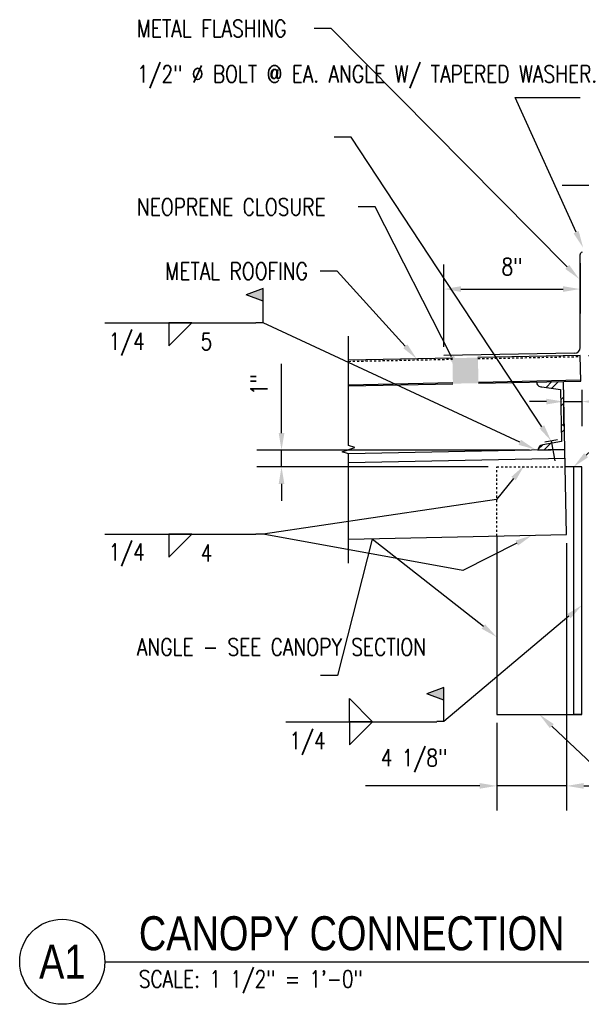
# Model space of a CAD drawing. Header units: inches. Extents: x -28 to 1146, y 31 to 191.
# Tile 3 of 12: x 54 to 87, y 32 to 90. Entities that reach past the tile are written whole.
import ezdxf
from ezdxf import colors
from ezdxf.entities.mleader import LeaderData, LeaderLine
from ezdxf.enums import TextEntityAlignment as Align
from ezdxf.math import Vec2, Vec3

# ---------------------------------------------------------------- set-up
doc = ezdxf.new("R2010")
doc.units = ezdxf.units.IN
doc.header["$MEASUREMENT"] = 0
doc.linetypes.add('Dash', pattern=[0.25, 0.125, -0.125])
doc.layers.add('A-WALL-PATT', color=8, linetype='Continuous', lineweight=18)
for name, color, linetype in [('M-DETL-PATT', 8, 'Continuous'), ('S-ANNO-DIMS', 1, 'Continuous'), ('S-ANNO-NOTE', 2, 'Continuous'), ('S-ANNO-SYMB', 2, 'Continuous'), ('S-DETL', 90, 'Continuous'), ('S-DETL-GENF', 92, 'Continuous'), ('S-DETL-GENF-HDLN', 1, 'Dash'), ('S-DETL-HDLN', 1, 'Dash'), ('S-DETL-MEDM', 3, 'Continuous')]:
    doc.layers.add(name, color=color, linetype=linetype)
doc.styles.add('Annotative', font='romans.shx', dxfattribs={"width": 0.8, "height": 0.125})
doc.styles.add('Arial', font='romans.shx', dxfattribs={"width": 0.8})
doc.styles.add('TITLES', font='swiss.ttf', dxfattribs={"width": 0.8, "height": 0.25})
doc.dimstyles.new('Annotative', dxfattribs={"dimscale": 0, "dimtxt": 0.125, "dimasz": 0.125, "dimexe": 0.18, "dimexo": 0.0625, "dimgap": 0.09, "dimtad": 1, "dimdec": 3, "dimzin": 3, "dimdsep": 46, "dimlunit": 4, "dimtxsty": 'Annotative', "dimcen": 0.09, "dimclrt": 2, "dimazin": 2, "dimtfac": 1, "dimtdec": 3, "dimtmove": 0, "dimatfit": 0, "dimfxl": 1, "dimtfill": 1, "dimfrac": 2, "dimtolj": 1, "dimtzin": 0, "dimarcsym": 0})

# ---------------------------------------------------------------- blocks, each defined once
blk = doc.blocks.new('051200_SteelFraming-AISC-Angle-Shapes-Side - L5X5X1_2-1882903-CANOPY CONN 1')
at = {"layer": 'S-DETL-GENF', "lineweight": -3}
for p, q in [((14.529, 0), (0, 0)), ((0, 0), (0, -0.979)), ((0, 0), (0, -0.5)), ((14.529, -5), (14.529, 0)), ((14.529, 0), (14.529, -0.5)), ((0, -0.5), (14.529, -0.5)), ((4.063, -5), (14.529, -5))]:
    blk.add_line(p, q, dxfattribs=at)
blk = doc.blocks.new('050523_MetalFastenings-Fastener-Generic-Section - Fastener-1886316-CANOPY CONN 1')
at = {"layer": 'S-DETL-MEDM'}
for p, q in [((-0.125, 0.381), (-0.125, -0.381)), ((-0.125, 0), (1.066, 0))]:
    blk.add_line(p, q, dxfattribs=at)
blk = doc.blocks.new('HDR-Ai_Breakline-Single - 03 - 3_ _ 1_-0_-1984770-CANOPY CONN 1')
at = {"lineweight": -3}
for p, q in [((-0.25, -3.5), (-0.125, -3.125)), ((-0.125, -3.125), (0.125, -3.875)), ((-6.666, -3.5), (-0.25, -3.5)), ((0.125, -3.875), (0.25, -3.5)), ((0.25, -3.5), (6.666, -3.5))]:
    blk.add_line(p, q, dxfattribs=at)
blk = doc.blocks.new('HDR-Si_Weld-Symbol - Bottom-1969923-CANOPY CONN 1')
at = {"layer": 'S-ANNO-NOTE', "lineweight": -3}
for p, q in [((-0.4375, 0), (0.6709, 0)), ((0.0313, -0.1691), (0.2004, 0)), ((0.0313, 0), (0.0313, -0.1691)), ((0.2004, 0), (0.0313, 0))]:
    blk.add_line(p, q, dxfattribs=at)
blk = doc.blocks.new('HDR-Si_Weld-Symbol - Bottom-1969943-CANOPY CONN 1')
at = {"layer": 'S-ANNO-NOTE', "lineweight": -3}
blk.add_hatch(color=256, dxfattribs=at).paths.add_polyline_path([(0.5984, 0.204), (0.7234, 0.2509), (0.7234, 0.1571)])
for p, q in [((0.7234, 0.2509), (0.5984, 0.204)), ((0.7234, 0.0009), (0.7234, 0.2509)), ((0.7234, 0.1571), (0.5984, 0.204)), ((-0.4375, 0), (0.6709, 0)), ((0.0313, -0.1691), (0.2004, 0)), ((0.0313, 0), (0.0313, -0.1691)), ((0.2004, 0), (0.0313, 0))]:
    blk.add_line(p, q, dxfattribs=at)
blk = doc.blocks.new('*D62')
at = {"layer": 'Defpoints', "color": 0, "transparency": 16777216}
for p in [(86.064, 59.962), (81.96, 49.409), (86.064, 45.209)]:
    blk.add_point(p, dxfattribs=at)
at = {"layer": 'S-ANNO-DIMS', "color": 0, "lineweight": -2, "transparency": 16777216}
for p, q in [((86.064, 59.462), (86.064, 43.769)), ((81.96, 48.909), (81.96, 43.769)), ((80.96, 45.209), (74.254, 45.209)), ((86.064, 45.209), (81.96, 45.209)), ((87.064, 45.209), (88.064, 45.209))]:
    blk.add_line(p, q, dxfattribs=at)
at = {"layer": 'S-ANNO-DIMS', "color": 0, "transparency": 16777216}
for points in [[(80.96, 45.375), (80.96, 45.042), (81.96, 45.209)], [(87.064, 45.375), (87.064, 45.042), (86.064, 45.209)]]:
    blk.add_solid(points, dxfattribs=at)
at = {"layer": 'S-ANNO-DIMS', "color": 2, "lineweight": -3, "transparency": 16777216, "insert": (77.107, 46.691), "char_height": 1, "width": 6.21309, "attachment_point": 5, "style": 'Annotative'}
blk.add_mtext('\\A1;4 1/8"', dxfattribs=at)
blk = doc.blocks.new('HDR-Si_Weld-Symbol - Both-1969944-CANOPY CONN 1')
at = {"layer": 'S-ANNO-NOTE', "lineweight": -3}
blk.add_hatch(color=256, dxfattribs=at).paths.add_polyline_path([(0.5984, 0.204), (0.7234, 0.2509), (0.7234, 0.1571)])
for p, q in [((0.7234, 0.2509), (0.5984, 0.204)), ((0.7234, 0.0009), (0.7234, 0.2509)), ((0.0313, 0.1691), (0.2004, 0)), ((0.0313, 0), (0.0313, 0.1691)), ((0.7234, 0.1571), (0.5984, 0.204)), ((-0.4375, 0), (0.6709, 0)), ((0.2004, 0), (0.0313, 0)), ((0.0313, -0.1691), (0.2004, 0)), ((0.0313, 0), (0.0313, -0.1691)), ((0.2004, 0), (0.0313, 0))]:
    blk.add_line(p, q, dxfattribs=at)
blk = doc.blocks.new('*D61')
at = {"layer": 'Defpoints', "color": 0, "transparency": 16777216}
for p in [(86.991, 76.48), (89.666, 76.48), (86.855, 70.48)]:
    blk.add_point(p, dxfattribs=at)
at = {"layer": 'S-ANNO-DIMS', "color": 0, "lineweight": -2, "transparency": 16777216}
for p, q in [((87.491, 76.48), (91.106, 76.48)), ((89.666, 71.48), (89.666, 75.48)), ((87.355, 70.48), (91.106, 70.48))]:
    blk.add_line(p, q, dxfattribs=at)
at = {"layer": 'S-ANNO-DIMS', "color": 0, "transparency": 16777216}
for points in [[(89.499, 75.48), (89.833, 75.48), (89.666, 76.48)], [(89.499, 71.48), (89.833, 71.48), (89.666, 70.48)]]:
    blk.add_solid(points, dxfattribs=at)
at = {"layer": 'S-ANNO-DIMS', "color": 2, "lineweight": -3, "transparency": 16777216, "insert": (88.351, 73.48), "char_height": 1, "width": 1.55327, "attachment_point": 5, "rotation": 90, "style": 'Annotative', "bg_fill": 3, "box_fill_scale": 1.25, "bg_fill_color": 256, "bg_fill_true_color": 13158600, "bg_fill_transparency": 0}
blk.add_mtext('\\A1;6"', dxfattribs=at)
blk = doc.blocks.new('*D77')
at = {"layer": 'Defpoints', "color": 0, "transparency": 16777216}
for p in [(86.855, 76.403), (86.855, 74.38), (78.856, 70.481)]:
    blk.add_point(p, dxfattribs=at)
at = {"layer": 'S-ANNO-DIMS', "color": 0, "lineweight": -2, "transparency": 16777216}
for p, q in [((78.856, 70.981), (78.856, 75.82)), ((86.855, 75.903), (86.855, 72.94)), ((79.856, 74.38), (85.855, 74.38))]:
    blk.add_line(p, q, dxfattribs=at)
at = {"layer": 'S-ANNO-DIMS', "color": 0, "transparency": 16777216}
for points in [[(79.856, 74.547), (79.856, 74.214), (78.856, 74.38)], [(85.855, 74.547), (85.855, 74.214), (86.855, 74.38)]]:
    blk.add_solid(points, dxfattribs=at)
at = {"layer": 'S-ANNO-DIMS', "color": 2, "lineweight": -3, "transparency": 16777216, "insert": (82.856, 75.696), "char_height": 1, "attachment_point": 5, "style": 'Annotative', "bg_fill": 3, "box_fill_scale": 1.25, "bg_fill_color": 256, "bg_fill_true_color": 13158600, "bg_fill_transparency": 0}
blk.add_mtext('\\A1;8"', dxfattribs=at)
blk = doc.blocks.new('*D88')
at = {"layer": 'Defpoints', "color": 0, "transparency": 16777216}
for p in [(84.381, 64.928), (69.328, 63.939), (81.96, 63.939)]:
    blk.add_point(p, dxfattribs=at)
at = {"layer": 'S-ANNO-DIMS', "color": 0, "lineweight": -2, "transparency": 16777216}
for p, q in [((69.328, 65.928), (69.328, 69.987)), ((83.881, 64.928), (67.888, 64.928)), ((69.328, 63.939), (69.328, 64.928)), ((81.46, 63.939), (67.888, 63.939)), ((69.328, 62.939), (69.328, 61.939))]:
    blk.add_line(p, q, dxfattribs=at)
at = {"layer": 'S-ANNO-DIMS', "color": 0, "transparency": 16777216}
for points in [[(69.162, 65.928), (69.495, 65.928), (69.328, 64.928)], [(69.162, 62.939), (69.495, 62.939), (69.328, 63.939)]]:
    blk.add_solid(points, dxfattribs=at)
at = {"layer": 'S-ANNO-DIMS', "color": 2, "transparency": 16777216, "insert": (68.013, 68.771), "char_height": 1, "attachment_point": 5, "rotation": 90, "style": 'Annotative', "bg_fill": 3, "box_fill_scale": 1.25, "bg_fill_color": 256, "bg_fill_true_color": 13158600, "bg_fill_transparency": 0}
blk.add_mtext('\\A1;1"', dxfattribs=at)
blk = doc.blocks.new('*D90')
at = {"layer": 'Defpoints', "color": 0, "transparency": 16777216}
for p in [(85.877, 68.96), (86.96, 68.96), (86.96, 67.773)]:
    blk.add_point(p, dxfattribs=at)
at = {"layer": 'S-ANNO-DIMS', "color": 0, "lineweight": -2, "transparency": 16777216}
for p, q in [((85.877, 68.46), (85.877, 66.333)), ((86.96, 68.46), (86.96, 66.333)), ((84.877, 67.773), (83.877, 67.773)), ((85.877, 67.773), (86.96, 67.773)), ((87.96, 67.773), (99.453, 67.773))]:
    blk.add_line(p, q, dxfattribs=at)
at = {"layer": 'S-ANNO-DIMS', "color": 0, "transparency": 16777216}
for points in [[(84.877, 67.939), (84.877, 67.606), (85.877, 67.773)], [(87.96, 67.939), (87.96, 67.606), (86.96, 67.773)]]:
    blk.add_solid(points, dxfattribs=at)
at = {"layer": 'S-ANNO-DIMS', "color": 2, "transparency": 16777216, "insert": (96.657, 69.255), "char_height": 1, "attachment_point": 5, "style": 'Annotative', "bg_fill": 3, "box_fill_scale": 1.25, "bg_fill_color": 256, "bg_fill_true_color": 13158600, "bg_fill_transparency": 0}
blk.add_mtext('\\A1;1 1/8"', dxfattribs=at)
blk = doc.blocks.new('*U72')
at = {"linetype": 'Continuous', "lineweight": -3}
blk.add_line((1.125, 0.625), (9.0021, 0.625), dxfattribs=at)
at = {"lineweight": -3}
blk.add_circle((0.8125, 0.625), 0.3125, dxfattribs=at)
at = {"lineweight": -3, "style": 'Arial'}
blk.add_attdef('DRAWING_AREA_TITLE', text='', height=0.1875, dxfattribs=at).set_placement((1.3743, 0.6339), align=Align.BOTTOM_LEFT)
blk.add_attdef('X#', text='', height=0.1875, dxfattribs=at).set_placement((0.8125, 0.625), align=Align.MIDDLE_CENTER)
blk.add_attdef('SCALE:', text='', height=0.0938, dxfattribs=at).set_placement((1.3743, 0.5606), align=Align.TOP_LEFT)

msp = doc.modelspace()

# ---------------------------------------------------------------- hatches: boundary and pattern name
at = {"layer": 'A-WALL-PATT', "lineweight": -3}
msp.add_hatch(color=8, dxfattribs=at).paths.add_polyline_path([(79.3877, 68.8248), (80.8874, 68.856), (80.8562, 70.3556), (79.3565, 70.3245)])
at = {"layer": 'M-DETL-PATT', "lineweight": -3}
h = msp.add_hatch(dxfattribs=at)
h.set_pattern_fill('FP_6', color=8, angle=-178.81, style=0, pattern_type=2)
h.set_pattern_definition([(45, (-2.1811, 8.4927), (-0.79196, 0.79196), []), (45, (-2.181, 9.693), (-0.79196, 0.79196), [])])
h.paths.add_polyline_path([(84.3805, 64.9277), (85.9602, 64.9605), (85.8771, 68.9596), (84.2975, 68.9268), (84.3402, 68.7797), (84.4508, 68.6736), (84.5996, 68.637), (85.7029, 68.4857), (85.7665, 65.4237), (84.6703, 65.2298), (84.5232, 65.187), (84.4171, 65.0765)])

# ---------------------------------------------------------------- linework, layer by layer
at = {"layer": 'S-ANNO-SYMB', "lineweight": -3}
msp.add_line((79.9729, 57.8509), (68.2478, 59.9977), dxfattribs=at)
at = {"layer": 'S-DETL', "lineweight": -3}
for p, q in [((86.8549, 70.9484), (86.8549, 76.4027)), ((86.5268, 70.6145), (78.8561, 70.4806))]:
    msp.add_line(p, q, dxfattribs=at)
for centre, radius, start, end in [((87.0049, 76.4027), 0.15, 105, 180), ((86.5209, 70.9484), 0.334, 271, 0)]:
    msp.add_arc(centre, radius, start, end, dxfattribs=at)
at = {"layer": 'S-DETL-GENF', "lineweight": -3}
for p, q in [((79.3565, 70.3245), (73.2621, 70.1979)), ((86.8549, 70.4803), (80.8562, 70.3556)), ((86.8861, 68.9806), (86.8549, 70.4803)), ((73.2621, 68.7601), (79.3864, 68.8873)), ((73.2621, 68.6976), (79.3877, 68.8248)), ((80.8861, 68.9185), (86.8848, 69.0431)), ((80.8874, 68.856), (86.8861, 68.9806)), ((86.064, 59.9616), (85.8771, 68.9596)), ((84.5996, 68.637), (85.7029, 68.4857)), ((85.7029, 68.4857), (85.7665, 65.4237)), ((85.7665, 65.4237), (84.6703, 65.2298)), ((85.9602, 64.9605), (73.2621, 64.6967)), ((84.3805, 64.9277), (85.9602, 64.9605)), ((73.2621, 64.1966), (85.9706, 64.4606)), ((73.2621, 59.6956), (86.064, 59.9616))]:
    msp.add_line(p, q, dxfattribs=at)
for centre, start, end in [((84.5934, 68.933), 181.19, 271.19), ((84.6765, 64.9338), 91.19, 181.19)]:
    msp.add_arc(centre, 0.296, start, end, dxfattribs=at)
at = {"layer": 'S-DETL-GENF-HDLN', "lineweight": -3}
for p, q in [((73.2621, 70.1354), (79.3578, 70.262)), ((80.8575, 70.2932), (86.8562, 70.4178))]:
    msp.add_line(p, q, dxfattribs=at)
at = {"layer": 'S-DETL-HDLN', "lineweight": -3}
for p, q in [((81.9602, 59.8763), (81.9602, 63.9388)), ((81.9602, 63.9388), (85.9814, 63.9388))]:
    msp.add_line(p, q, dxfattribs=at)
at = {"layer": 'S-DETL-MEDM', "lineweight": -3}
msp.add_line((92.678, 80.4682), (85.803, 80.4682), dxfattribs=at)

# ---------------------------------------------------------------- block references
at = {"layer": 'S-ANNO-NOTE', "lineweight": -3, "xscale": 8, "yscale": 8, "zscale": 8}
msp.add_blockref('HDR-Si_Weld-Symbol - Both-1969944-CANOPY CONN 1', (73.0723, 48.9786), dxfattribs=at)
at = {"layer": 'S-ANNO-SYMB', "lineweight": -3, "xscale": 8, "yscale": 8, "zscale": 8}
for name, p in [('HDR-Si_Weld-Symbol - Bottom-1969943-CANOPY CONN 1', (62.4602, 72.4038)), ('HDR-Si_Weld-Symbol - Bottom-1969923-CANOPY CONN 1', (62.4602, 59.9977))]:
    msp.add_blockref(name, p, dxfattribs=at)
at = {"layer": 'S-ANNO-SYMB', "lineweight": -3}
ref = msp.add_blockref('*U72', (49.9602, 29.8848), dxfattribs=dict(at, xscale=8, yscale=8, zscale=8))
ref.add_attrib('SCALE:', 'SCALE: 1 1/2" = 1\'-0"', dxfattribs={"layer": '0', "lineweight": -3, "height": 1, "style": 'Annotative', "width": 0.796875}).set_placement((60.9546, 34.3695), align=Align.TOP_LEFT)
ref.add_attrib('DRAWING_AREA_TITLE', 'CANOPY CONNECTION', dxfattribs={"layer": '0', "lineweight": -3, "height": 2, "style": 'TITLES', "width": 0.796875}).set_placement((60.9546, 34.956), align=Align.BOTTOM_LEFT)
ref.add_attrib('X#', 'A1', dxfattribs={"layer": '0', "lineweight": -3, "height": 2, "style": 'TITLES', "width": 0.796875}).set_placement((56.4602, 34.8848), align=Align.MIDDLE_CENTER)
at = {"layer": 'S-DETL-GENF', "lineweight": -3}
for name, p, rotation in [('050523_MetalFastenings-Fastener-Generic-Section - Fastener-1886316-CANOPY CONN 1', (85.1751, 65.3363), 280.0352015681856), ('051200_SteelFraming-AISC-Angle-Shapes-Side - L5X5X1_2-1882903-CANOPY CONN 1', (86.9602, 63.9388), 269.9999999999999)]:
    msp.add_blockref(name, p, dxfattribs=dict(at, rotation=rotation))
at = {"layer": 'S-DETL-MEDM', "lineweight": -3, "rotation": 89.9999999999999}
msp.add_blockref('HDR-Ai_Breakline-Single - 03 - 3_ _ 1_-0_-1984770-CANOPY CONN 1', (69.7621, 64.9468), dxfattribs=at)

# ---------------------------------------------------------------- texts
at = {"layer": 'S-ANNO-NOTE', "lineweight": -3, "insert": (70.8538, 48.3715), "char_height": 1, "width": 2.499528, "attachment_point": 2, "line_spacing_factor": 0.981704, "style": 'Annotative'}
msp.add_mtext('\\pxqc,t3.2,6.4,9.6,12.8,16,19.2,22.4,25.6,28.8,32,35.2,38.4,41.6,44.8,48,51.2,54.4,57.6,60.8,64,67.2,70.4,73.6,76.8,80,83.2,86.4,89.6,92.8,96,99.2,102.4;{1/4}', dxfattribs=at)
at = {"layer": 'S-ANNO-SYMB', "lineweight": -3, "char_height": 1, "line_spacing_factor": 0.981704, "style": 'Annotative'}
for s, insert, width, attachment_point in [('\\pxqc,t3.2,6.4,9.6,12.8,16,19.2,22.4,25.6,28.8,32,35.2,38.4,41.6,44.8,48,51.2,54.4,57.6,60.8,64,67.2,70.4,73.6,76.8,80,83.2,86.4,89.6,92.8,96,99.2,102.4;{1/4}', (60.2417, 71.8095), 2.499528, 2), ('\\pxt3.2,6.4,9.6,12.8,16,19.2,22.4,25.6,28.8,32,35.2,38.4,41.6,44.8,48,51.2,54.4,57.6,60.8,64,67.2,70.4,73.6,76.8,80,83.2,86.4,89.6,92.8,96,99.2,102.4;5', (64.5799, 71.7968), 1.383307, 1), ('\\pxqc,t3.2,6.4,9.6,12.8,16,19.2,22.4,25.6,28.8,32,35.2,38.4,41.6,44.8,48,51.2,54.4,57.6,60.8,64,67.2,70.4,73.6,76.8,80,83.2,86.4,89.6,92.8,96,99.2,102.4;{1/4}', (60.2417, 59.4347), 2.499528, 2), ('\\pxt3.2,6.4,9.6,12.8,16,19.2,22.4,25.6,28.8,32,35.2,38.4,41.6,44.8,48,51.2,54.4,57.6,60.8,64,67.2,70.4,73.6,76.8,80,83.2,86.4,89.6,92.8,96,99.2,102.4;4', (64.5799, 59.3906), 1.383307, 1)]:
    msp.add_mtext(s, dxfattribs=dict(at, insert=insert, width=width, attachment_point=attachment_point))

# ---------------------------------------------------------------- dimensions: what is measured, and where the dimension line sits
at = {"layer": 'S-ANNO-DIMS', "lineweight": -3}
dim = msp.add_linear_dim(base=(86.064, 45.2087), p1=(81.9602, 49.4095), p2=(86.064, 59.9616), dimstyle='Annotative', override={"dimpost": '\\X', "dimtfill": 0}, dxfattribs=at)
dim.commit()
dim.dimension.update_dxf_attribs({"geometry": '*D62', "text_midpoint": (77.1069, 45.2087), "dimtype": 160})

# ---------------------------------------------------------------- leaders
at = {"layer": 'S-ANNO-NOTE', "lineweight": -3}
ml = msp.add_multileader_mtext('Standard', dxfattribs=at)
ml.set_content('CAULK FLASHING IN REGLET', color=256, style='Annotative')
ml.set_leader_properties(color=1, linetype='ByLayer', lineweight=-1)
ml.build(insert=Vec2(0, 0))
ml.multileader.update_dxf_attribs({"text_right_attachment_type": 3, "dogleg_length": 0.36, "arrow_head_size": 1, "scale": 8})
ctx = ml.context
ctx.base_point, ctx.scale, ctx.char_height, ctx.arrow_head_size, ctx.landing_gap_size, ctx.plane_origin = Vec3(86.8517, 85.6189), 8, 1, 1, 0.72, Vec3(87.0314, 76.8078)
ctx.right_attachment = 3
notes = []
notes.append((ctx, [(0, (1, 1, 0), (83.0508, 85.6189), (1, 0), 3.8009, [(0, [(87.0314, 76.8078)], 0, [])])]))
ctx.mtext.insert, ctx.mtext.width, ctx.mtext.flow_direction = Vec3(87.5717, 86.1189), 10.174367, 5
ml = msp.add_multileader_mtext('Standard', dxfattribs=at)
ml.set_content('METAL ROOFING', color=256, style='Annotative')
ml.set_leader_properties(color=1, linetype='ByLayer', lineweight=-1)
ml.build(insert=Vec2(0, 0))
ml.multileader.update_dxf_attribs({"text_right_attachment_type": 3, "dogleg_length": 0.125, "arrow_head_size": 1, "scale": 8})
ctx = ml.context
ctx.base_point, ctx.scale, ctx.char_height, ctx.arrow_head_size, ctx.landing_gap_size, ctx.plane_origin = Vec3(60.9336, 75.431), 8, 1, 1, 0.72, Vec3(59.8548, 51.8345)
ctx.right_attachment, ctx.text_align_type = 3, 2
notes.append((ctx, [(1, (1, 1, 0), (72.5926, 75.431), (-1, 0), 1, [(0, [(77.2629, 70.281)], 0, [])])]))
ctx.mtext.insert, ctx.mtext.alignment, ctx.mtext.flow_direction = Vec3(70.8726, 75.931), 3, 5
ml = msp.add_multileader_mtext('Standard', dxfattribs=at)
ml.set_content('\\A1;ANGLE - SEE CANOPY SECTION', color=256, style='Annotative')
ml.set_leader_properties(color=1, linetype='ByLayer', lineweight=-1)
ml.build(insert=Vec2(0, 0))
ml.multileader.update_dxf_attribs({"text_right_attachment_type": 3, "dogleg_length": 0.125, "arrow_head_size": 1, "scale": 8})
ctx = ml.context
ctx.base_point, ctx.scale, ctx.char_height, ctx.arrow_head_size, ctx.landing_gap_size, ctx.plane_origin = Vec3(60.1202, 53.3653), 8, 1, 1, 0.72, Vec3(71.7531, 31.8045)
ctx.right_attachment = 3
notes.append((ctx, [(1, (1, 1, 0), (72.6174, 51.6987), (-1, 0), 1, [(1, [(81.9602, 53.9482), (74.6531, 59.6956)], 0, [])])]))
ctx.mtext.insert, ctx.mtext.width, ctx.mtext.flow_direction = Vec3(60.8402, 53.8653), 11.914385, 5
ml = msp.add_multileader_mtext('Standard', dxfattribs=at)
ml.set_content('\\A1;ANGLE - SEE CANOPY SECTION', color=256, style='Annotative')
ml.set_leader_properties(color=1, linetype='ByLayer', lineweight=-1)
ml.build(insert=Vec2(0, 0))
ml.multileader.update_dxf_attribs({"text_right_attachment_type": 3, "dogleg_length": 0.125, "arrow_head_size": 1, "scale": 8})
ctx = ml.context
ctx.base_point, ctx.scale, ctx.char_height, ctx.arrow_head_size, ctx.landing_gap_size, ctx.plane_origin = Vec3(89.659, 45.4388), 8, 1, 1, 0.72, Vec3(99.4606, 26.0065)
ctx.right_attachment = 3
notes.append((ctx, [(0, (1, 1, 0), (88.659, 45.4388), (1, 0), 1, [(1, [(84.4602, 49.4095)], 0, [])])]))
ctx.mtext.insert, ctx.mtext.width, ctx.mtext.flow_direction = Vec3(90.379, 45.9388), 11.914385, 5
at = {"layer": 'S-ANNO-SYMB', "lineweight": -3}
ml = msp.add_multileader_mtext('Standard', dxfattribs=at)
ml.set_content('', color=256, style='Annotative')
ml.set_leader_properties(color=256, linetype='ByLayer', lineweight=-1)
ml.build(insert=Vec2(0, 0))
ml.multileader.update_dxf_attribs({"text_right_attachment_type": 3, "dogleg_length": 0.36, "arrow_head_size": 1, "scale": 8})
ctx = ml.context
ctx.base_point, ctx.scale, ctx.char_height, ctx.arrow_head_size, ctx.landing_gap_size, ctx.plane_origin = Vec3(66.3876, 72.4038), 8, 1, 1, 0.72, Vec3(84.2168, 64.9605)
ctx.right_attachment, ctx.text_align_type = 3, 2
notes.append((ctx, [(0, (1, 1, 0), (68.2478, 72.4038), (-1, 0), 0.4202, [(0, [(84.2168, 64.9605)], 0, [])])]))
ctx.mtext.insert, ctx.mtext.alignment, ctx.mtext.flow_direction = Vec3(67.1076, 72.9038), 3, 5
ml = msp.add_multileader_mtext('Standard', dxfattribs=at)
ml.set_content('', color=256, style='Annotative')
ml.set_leader_properties(color=256, linetype='ByLayer', lineweight=-1)
ml.build(insert=Vec2(0, 0))
ml.multileader.update_dxf_attribs({"text_right_attachment_type": 3, "dogleg_length": 0.36, "arrow_head_size": 1, "scale": 8})
ctx = ml.context
ctx.base_point, ctx.scale, ctx.char_height, ctx.arrow_head_size, ctx.landing_gap_size, ctx.plane_origin = Vec3(66.3876, 59.9977), 8, 1, 1, 0.72, Vec3(83.5804, 64.0277)
ctx.right_attachment, ctx.text_align_type = 3, 2
notes.append((ctx, [(0, (1, 1, 0), (68.2478, 59.9977), (-1, 0), 0.4202, [(1, [(83.5804, 64.0277), (81.9441, 62.0185)], 0, [])])]))
ctx.mtext.insert, ctx.mtext.alignment, ctx.mtext.flow_direction = Vec3(67.1076, 60.4977), 3, 5
ml = msp.add_multileader_mtext('Standard', dxfattribs=at)
ml.set_content('', color=256, style='Annotative')
ml.set_leader_properties(color=256, linetype='ByLayer', lineweight=-1)
ml.build(insert=Vec2(0, 0))
ml.multileader.update_dxf_attribs({"has_dogleg": 0, "text_right_attachment_type": 3, "dogleg_length": 0.36, "arrow_head_size": 1, "scale": 8})
ctx = ml.context
ctx.base_point, ctx.scale, ctx.char_height, ctx.arrow_head_size, ctx.landing_gap_size, ctx.plane_origin = Vec3(78.5329, 57.8509), 8, 1, 1, 0.72, Vec3(84.0256, 59.8259)
ctx.right_attachment, ctx.text_align_type = 3, 2
notes.append((ctx, [(0, (1, 1, 0), (80.3931, 57.8509), (-1, 0), 0.4202, [(0, [(84.0237, 59.9192)], 0, [])])]))
ctx.mtext.insert, ctx.mtext.alignment, ctx.mtext.flow_direction = Vec3(79.2529, 58.3509), 3, 5
ml = msp.add_multileader_mtext('Standard', dxfattribs=at)
ml.set_content('', color=256, style='Annotative')
ml.set_leader_properties(color=256, linetype='ByLayer', lineweight=-1)
ml.build(insert=Vec2(0, 0))
ml.multileader.update_dxf_attribs({"text_right_attachment_type": 3, "dogleg_length": 0.36, "arrow_head_size": 1, "scale": 8})
ctx = ml.context
ctx.base_point, ctx.scale, ctx.char_height, ctx.arrow_head_size, ctx.landing_gap_size, ctx.plane_origin = Vec3(76.9997, 48.9857), 8, 1, 1, 0.72, Vec3(86.9621, 54.8456)
ctx.right_attachment, ctx.text_align_type = 3, 2
notes.append((ctx, [(0, (1, 1, 0), (78.8599, 48.9857), (-1, 0), 0.4202, [(0, [(86.9602, 55.8155)], 0, [])])]))
ctx.mtext.insert, ctx.mtext.alignment, ctx.mtext.flow_direction = Vec3(77.7197, 49.4857), 3, 5
for ctx, leaders in notes:
    for number, flags, end, landing, length, lines in leaders:
        leader = LeaderData()
        leader.index, (leader.has_last_leader_line, leader.has_dogleg_vector, leader.attachment_direction) = number, flags
        leader.last_leader_point, leader.dogleg_vector, leader.dogleg_length = Vec3(end), Vec3(landing), length
        for number, points, colour, breaks in lines:
            line = LeaderLine()
            line.index, line.vertices, line.color, line.breaks = number, Vec3.list(points), colors.encode_raw_color(colour), breaks
            leader.lines.append(line)
        ctx.leaders.append(leader)

# ---------------------------------------------------------------- next in the draw order: dimensions: what is measured, and where the dimension line sits
at = {"layer": 'S-ANNO-DIMS', "lineweight": -3}
dim = msp.add_linear_dim(base=(89.666, 76.4803), p1=(86.8549, 70.4803), p2=(86.991, 76.4803), angle=90, dimstyle='Annotative', override={"dimpost": '\\X', "dimtfill": 1}, dxfattribs=at)
dim.commit()
dim.dimension.update_dxf_attribs({"geometry": '*D61', "text_midpoint": (88.3508, 73.4803)})

# ---------------------------------------------------------------- next in the draw order: leaders
at = {"layer": 'S-ANNO-NOTE', "lineweight": -3}
ml = msp.add_multileader_mtext('Standard', dxfattribs=at)
ml.set_content('METAL FLASHING', color=256, style='Annotative')
ml.set_leader_properties(color=1, linetype='ByLayer', lineweight=-1)
ml.build(insert=Vec2(0, 0))
ml.multileader.update_dxf_attribs({"text_right_attachment_type": 3, "dogleg_length": 0.125, "arrow_head_size": 1, "scale": 8})
ctx = ml.context
ctx.base_point, ctx.scale, ctx.char_height, ctx.arrow_head_size, ctx.landing_gap_size, ctx.plane_origin = Vec3(60.1202, 89.6779), 8, 1, 1, 0.72, Vec3(87.0314, 70.3852)
ctx.right_attachment = 3
notes = []
notes.append((ctx, [(1, (1, 1, 0), (72.2364, 89.6779), (-1, 0), 1, [(0, [(86.8034, 74.9689)], 0, [])])]))
ctx.mtext.insert, ctx.mtext.flow_direction = Vec3(60.8402, 90.1779), 5
ml = msp.add_multileader_mtext('Standard', dxfattribs=at)
ml.set_content('\\A1;1/2" %%C BOLT @ EA. ANGLE W/ TAPERED WASHER.', color=256, style='Annotative')
ml.set_leader_properties(color=1, linetype='ByLayer', lineweight=-1)
ml.build(insert=Vec2(0, 0))
ml.multileader.update_dxf_attribs({"text_right_attachment_type": 3, "dogleg_length": 0.125, "arrow_head_size": 1, "scale": 8})
ctx = ml.context
ctx.base_point, ctx.scale, ctx.char_height, ctx.arrow_head_size, ctx.landing_gap_size, ctx.plane_origin = Vec3(60.1202, 87.008), 8, 1, 1, 0.72, Vec3(86.1833, 68.5545)
ctx.right_attachment = 3
notes.append((ctx, [(1, (1, 1, 0), (73.4174, 83.2937), (-1, 0), 1, [(0, [(85.1534, 65.4594)], 0, [])])]))
ctx.mtext.insert, ctx.mtext.width, ctx.mtext.flow_direction = Vec3(60.8402, 87.508), 10.977719, 5
ml = msp.add_multileader_mtext('Standard', dxfattribs=at)
ml.set_content('\\A1;NEOPRENE CLOSURE', color=256, style='Annotative')
ml.set_leader_properties(color=1, linetype='ByLayer', lineweight=-1)
ml.build(insert=Vec2(0, 0))
ml.multileader.update_dxf_attribs({"text_right_attachment_type": 3, "dogleg_length": 0.125, "arrow_head_size": 1, "scale": 8})
ctx = ml.context
ctx.base_point, ctx.scale, ctx.char_height, ctx.arrow_head_size, ctx.landing_gap_size, ctx.plane_origin = Vec3(60.1202, 79.2004), 8, 1, 1, 0.72, Vec3(85.5193, 65.2016)
ctx.right_attachment = 3
notes.append((ctx, [(1, (1, 1, 0), (74.8269, 79.2004), (-1, 0), 1, [(0, [(79.7623, 69.5033)], 0, [])])]))
ctx.mtext.insert, ctx.mtext.width, ctx.mtext.flow_direction = Vec3(60.8402, 79.7004), 18.350027, 5
at = {"layer": 'S-ANNO-SYMB', "lineweight": -3}
ml = msp.add_multileader_mtext('Standard', dxfattribs=at)
ml.set_content('', color=256, style='Annotative')
ml.set_leader_properties(color=256, linetype='ByLayer', lineweight=-1)
ml.build(insert=Vec2(0, 0))
ml.multileader.update_dxf_attribs({"has_dogleg": 0, "text_right_attachment_type": 3, "dogleg_length": 0.36, "arrow_head_size": 1, "scale": 8})
ctx = ml.context
ctx.base_point, ctx.scale, ctx.char_height, ctx.arrow_head_size, ctx.landing_gap_size, ctx.plane_origin = Vec3(103.8943, 80.2129), 8, 1, 1, 0.72, Vec3(86.8016, 64.1094)
ctx.right_attachment = 3
notes.append((ctx, [(1, (1, 1, 0), (103.474, 80.2129), (1, 0), 0.4202, [(0, [(86.4708, 63.9388)], 0, [])])]))
ctx.mtext.insert, ctx.mtext.flow_direction = Vec3(104.6143, 80.7129), 5
for ctx, leaders in notes:
    for number, flags, end, landing, length, lines in leaders:
        leader = LeaderData()
        leader.index, (leader.has_last_leader_line, leader.has_dogleg_vector, leader.attachment_direction) = number, flags
        leader.last_leader_point, leader.dogleg_vector, leader.dogleg_length = Vec3(end), Vec3(landing), length
        for number, points, colour, breaks in lines:
            line = LeaderLine()
            line.index, line.vertices, line.color, line.breaks = number, Vec3.list(points), colors.encode_raw_color(colour), breaks
            leader.lines.append(line)
        ctx.leaders.append(leader)

# ---------------------------------------------------------------- next in the draw order: dimensions: what is measured, and where the dimension line sits
at = {"layer": 'S-ANNO-DIMS', "lineweight": -3}
dim = msp.add_linear_dim(base=(86.8549, 74.3803), p1=(78.8561, 70.4806), p2=(86.8549, 76.4027), dimstyle='Annotative', override={"dimpost": '\\X'}, dxfattribs=at)
dim.commit()
dim.dimension.update_dxf_attribs({"geometry": '*D77', "text_midpoint": (82.8555, 74.3803), "dimtype": 160})
at = {"layer": 'S-ANNO-DIMS'}
dim = msp.add_linear_dim(base=(69.3283, 63.9388), p1=(84.3805, 64.9277), p2=(81.9602, 63.9388), angle=90, dimstyle='Annotative', override={"dimpost": '\\X'}, dxfattribs=at)
dim.commit()
dim.dimension.update_dxf_attribs({"geometry": '*D88', "text_midpoint": (69.3283, 68.7715), "dimtype": 160})

# ---------------------------------------------------------------- next in the draw order: dimensions: what is measured, and where the dimension line sits
dim = msp.add_linear_dim(base=(86.9602, 67.7727), p1=(85.8771, 68.9596), p2=(86.9602, 68.9596), dimstyle='Annotative', override={"dimpost": '\\X'}, dxfattribs=at)
dim.commit()
dim.dimension.update_dxf_attribs({"geometry": '*D90', "text_midpoint": (96.6573, 67.7727), "dimtype": 160})

doc.saveas('drawing.dxf')
